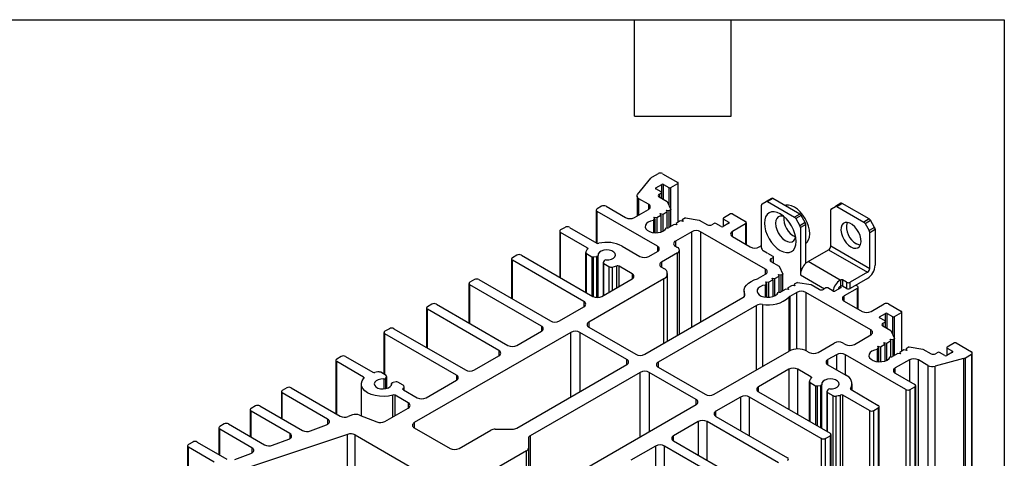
# Model space of a CAD drawing. Header units: millimetres. Extents: x 13 to 546, y 13 to 419.
# Tile 5 of 5: x 390 to 546, y 350 to 419. Entities that reach past the tile are written whole.
import ezdxf

# ---------------------------------------------------------------- set-up
doc = ezdxf.new("R2010")
doc.units = ezdxf.units.MM
doc.header["$LTSCALE"] = 2
doc.layers.add('TEXT', color=140, linetype='Continuous', lineweight=25)

msp = doc.modelspace()

# ---------------------------------------------------------------- linework, layer by layer
for p, q in [((488.156, 391.429), (490.258, 394.032)), ((491.394, 394.737), (490.458, 394.196)), ((492.102, 394.737), (494.506, 393.349)), ((491.041, 392.492), (491.96, 393.023)), ((491.041, 392.492), (491.041, 392.329)), ((491.889, 391.839), (491.041, 392.329)), ((491.96, 390.818), (491.96, 393.023)), ((492.243, 393.023), (493.092, 392.533)), ((492.243, 390.655), (492.243, 393.023)), ((493.092, 392.533), (493.092, 389.747)), ((493.374, 392.533), (494.506, 393.186)), ((493.374, 389.137), (493.374, 392.533)), ((494.506, 393.186), (494.506, 387.038)), ((494.564, 387.072), (494.564, 393.267)), ((488.062, 391.185), (488.062, 388.037)), ((489.874, 389.9), (488.355, 390.777)), ((488.355, 388.206), (488.355, 390.777)), ((491.536, 391.471), (491.889, 391.675)), ((491.536, 391.471), (491.536, 391.063)), ((491.536, 391.063), (492.826, 390.318)), ((491.889, 391.675), (491.889, 390.859)), ((491.948, 390.825), (491.948, 391.757)), ((509.319, 390.826), (508.47, 390.337)), ((509.519, 390.807), (508.67, 390.317)), ((513.787, 388.342), (509.519, 390.807)), ((482.45, 389.573), (481.742, 389.165)), ((483.157, 389.573), (486.233, 387.797)), ((487.647, 387.797), (489.874, 389.083)), ((489.874, 389.9), (489.874, 389.083)), ((492.826, 390.318), (493.408, 389.066)), ((493.155, 388.92), (493.408, 389.066)), ((493.408, 386.404), (493.408, 389.066)), ((507.729, 383.022), (507.729, 389.773)), ((507.812, 389.956), (508.47, 390.337)), ((508.67, 390.317), (512.939, 387.853)), ((518.772, 389.181), (519.43, 389.561)), ((520.279, 390.051), (519.43, 389.561)), ((519.63, 389.541), (520.479, 390.031)), ((519.63, 389.541), (523.899, 387.077)), ((524.748, 387.567), (520.479, 390.031)), ((481.596, 388.961), (481.596, 383.82)), ((491.287, 383.247), (481.742, 388.757)), ((481.742, 383.74), (481.742, 388.757)), ((490.735, 387.845), (491.175, 387.777)), ((490.853, 387.591), (490.735, 387.845)), ((490.758, 387.536), (490.853, 387.591)), ((490.758, 387.536), (490.758, 385.401)), ((490.853, 387.591), (490.853, 385.394)), ((491.175, 387.777), (491.843, 388.162)), ((491.175, 387.777), (491.175, 385.391)), ((491.725, 388.417), (492.165, 388.349)), ((491.843, 388.162), (491.725, 388.417)), ((491.843, 388.162), (491.843, 385.504)), ((492.165, 388.349), (492.833, 388.734)), ((492.165, 385.633), (492.165, 388.349)), ((492.715, 388.988), (493.155, 388.92)), ((492.833, 388.734), (492.715, 388.988)), ((492.833, 386.184), (492.833, 388.734)), ((493.155, 386.259), (493.155, 388.92)), ((495.713, 387.735), (495.213, 387.446)), ((495.713, 387.735), (497.882, 387.399)), ((501.66, 387.634), (501.66, 386.376)), ((502.85, 388.369), (501.718, 387.716)), ((501.718, 387.553), (502.567, 387.063)), ((501.718, 386.41), (501.718, 387.553)), ((503.132, 388.369), (505.183, 387.185)), ((513.787, 388.342), (512.939, 387.853)), ((513.987, 388.131), (513.139, 387.641)), ((513.139, 387.641), (513.798, 386.5)), ((514.646, 386.99), (513.987, 388.131)), ((518.689, 383.307), (518.689, 388.997)), ((524.748, 387.567), (523.899, 387.077)), ((476.687, 386.246), (475.98, 385.838)), ((477.394, 386.246), (481.7, 383.76)), ((490.653, 387.324), (490.653, 385.414)), ((490.729, 385.404), (490.729, 387.38)), ((493.9, 386.689), (493.064, 386.206)), ((494.341, 386.621), (493.9, 386.689)), ((494.89, 387.26), (494.223, 386.875)), ((494.223, 386.875), (494.341, 386.621)), ((494.223, 386.875), (494.223, 386.639)), ((495.331, 387.192), (494.89, 387.26)), ((495.213, 387.446), (495.331, 387.192)), ((495.213, 387.446), (495.213, 387.21)), ((497.882, 387.399), (499.173, 386.655)), ((500.233, 386.859), (499.88, 386.655)), ((501.365, 386.369), (500.516, 386.859)), ((502.567, 386.899), (501.648, 386.369)), ((502.567, 387.063), (502.567, 386.899)), ((505.183, 386.777), (503.132, 385.593)), ((505.183, 386.777), (505.183, 383.593)), ((505.33, 383.508), (505.33, 386.981)), ((514.646, 386.99), (513.798, 386.5)), ((514.729, 386.711), (513.88, 386.222)), ((513.88, 386.222), (513.88, 378.735)), ((514.729, 380.552), (514.729, 386.711)), ((524.099, 386.866), (524.948, 387.356)), ((524.099, 386.866), (524.758, 385.725)), ((525.606, 386.215), (524.758, 385.725)), ((524.841, 385.446), (525.689, 385.936)), ((525.606, 386.215), (524.948, 387.356)), ((525.689, 385.936), (525.689, 380.246)), ((475.833, 385.634), (475.833, 378.35)), ((480.181, 383.005), (475.98, 385.43)), ((475.98, 378.266), (475.98, 385.43)), ((496.696, 385.553), (494.115, 384.063)), ((496.696, 370.448), (496.696, 385.553)), ((508.365, 379.633), (498.111, 385.553)), ((498.111, 385.553), (498.111, 371.264)), ((503.132, 384.777), (503.132, 385.593)), ((503.132, 384.777), (505.961, 383.144)), ((524.841, 379.756), (524.841, 385.446)), ((480.181, 383.005), (480.181, 382.741)), ((485.685, 383.277), (488.512, 381.645)), ((491.287, 383.247), (491.287, 382.43)), ((494.115, 384.063), (494.115, 383.247)), ((494.115, 383.247), (494.47, 383.042)), ((507.375, 383.144), (507.729, 383.348)), ((518.689, 383.307), (524.841, 379.756)), ((469.068, 381.848), (468.36, 381.44)), ((469.775, 381.848), (481.088, 375.317)), ((479.927, 382.291), (479.927, 375.987)), ((480.073, 382.087), (480.91, 381.604)), ((480.073, 375.903), (480.073, 382.087)), ((480.91, 381.604), (480.91, 375.42)), ((481.2, 381.559), (481.671, 381.632)), ((481.2, 375.261), (481.2, 381.559)), ((481.671, 381.632), (481.671, 375.152)), ((481.893, 375.15), (481.893, 381.8)), ((489.926, 381.645), (491.287, 382.43)), ((494.47, 382.226), (491.925, 380.756)), ((494.47, 369.163), (494.47, 382.226)), ((494.763, 369.332), (494.763, 382.634)), ((508.648, 382.164), (508.012, 382.532)), ((509.567, 381.634), (508.719, 382.123)), ((509.214, 381.266), (509.567, 381.47)), ((509.214, 381.266), (509.214, 380.858)), ((509.567, 381.47), (509.567, 380.654)), ((509.626, 380.62), (509.626, 381.552)), ((515.083, 380.817), (518.335, 382.695)), ((518.335, 382.695), (524.487, 379.144)), ((468.214, 381.236), (468.214, 374.993)), ((479.674, 374.5), (468.36, 381.032)), ((468.36, 374.908), (468.36, 381.032)), ((482.7, 380.643), (482.7, 375.43)), ((482.836, 380.96), (482.71, 380.687)), ((482.787, 380.52), (483.624, 380.037)), ((482.787, 375.481), (482.787, 380.52)), ((483.624, 380.037), (483.624, 375.964)), ((484.1, 379.962), (484.1, 376.239)), ((484.862, 376.678), (484.862, 380.13)), ((487.293, 378.899), (485.213, 380.099)), ((485.213, 376.882), (485.213, 380.099)), ((491.925, 380.756), (491.925, 379.94)), ((491.925, 379.94), (492.278, 379.735)), ((509.214, 380.858), (510.504, 380.113)), ((510.504, 380.113), (511.085, 378.861)), ((520.174, 377.878), (515.083, 380.817)), ((487.293, 378.899), (487.293, 378.082)), ((492.864, 368.236), (492.864, 378.919)), ((507.259, 378.179), (508.365, 378.817)), ((508.365, 378.817), (508.365, 379.633)), ((509.402, 378.212), (509.843, 378.143)), ((509.52, 377.957), (509.402, 378.212)), ((509.843, 378.143), (510.51, 378.529)), ((509.843, 375.428), (509.843, 378.143)), ((510.392, 378.783), (510.833, 378.715)), ((510.51, 378.529), (510.392, 378.783)), ((510.51, 375.979), (510.51, 378.529)), ((510.833, 378.715), (511.085, 378.861)), ((510.833, 376.053), (510.833, 378.715)), ((511.085, 376.199), (511.085, 378.861)), ((513.88, 378.735), (517.699, 376.531)), ((524.487, 379.144), (521.729, 377.552)), ((524.487, 378.164), (521.729, 376.572)), ((461.497, 377.358), (461.497, 371.115)), ((462.35, 377.97), (461.643, 377.562)), ((472.957, 370.622), (461.643, 377.154)), ((461.643, 371.031), (461.643, 377.154)), ((463.057, 377.97), (474.371, 371.439)), ((492.278, 378.103), (480.434, 371.265)), ((482.503, 375.317), (487.293, 378.082)), ((492.278, 367.898), (492.278, 378.103)), ((508.33, 377.119), (508.33, 375.208)), ((508.407, 375.199), (508.407, 377.175)), ((508.412, 377.64), (508.853, 377.572)), ((508.531, 377.386), (508.412, 377.64)), ((508.436, 377.331), (508.531, 377.386)), ((508.436, 377.331), (508.436, 375.196)), ((508.531, 377.386), (508.531, 375.189)), ((508.853, 377.572), (509.52, 377.957)), ((508.853, 377.572), (508.853, 375.186)), ((509.52, 377.957), (509.52, 375.298)), ((512.568, 377.055), (511.901, 376.67)), ((511.901, 376.67), (512.019, 376.416)), ((511.901, 376.67), (511.901, 376.434)), ((513.009, 376.987), (512.568, 377.055)), ((513.39, 377.53), (512.891, 377.241)), ((512.891, 377.241), (513.009, 376.987)), ((512.891, 377.241), (512.891, 377.005)), ((513.39, 377.53), (515.56, 377.194)), ((515.56, 377.194), (516.85, 376.449)), ((517.911, 376.654), (517.557, 376.449)), ((519.042, 376.164), (518.194, 376.654)), ((520.244, 376.694), (519.325, 376.164)), ((520.244, 377.919), (520.174, 377.878)), ((520.174, 376.898), (520.244, 376.939)), ((520.174, 376.898), (520.244, 376.858)), ((520.244, 376.939), (520.244, 377.919)), ((520.244, 376.858), (520.244, 376.694)), ((521.164, 377.552), (520.527, 377.919)), ((520.527, 377.919), (520.527, 376.939)), ((521.164, 376.572), (520.527, 376.939)), ((521.164, 377.552), (521.164, 376.572)), ((521.729, 376.572), (521.729, 377.552)), ((522.649, 377.103), (522.861, 376.98)), ((523.007, 373.303), (523.007, 376.776)), ((489.273, 366.163), (504.802, 375.127)), ((504.968, 376.163), (504.968, 375.254)), ((505.068, 375.403), (505.068, 375.668)), ((511.578, 376.484), (510.741, 376.001)), ((512.019, 376.416), (511.578, 376.484)), ((512.11, 366.691), (512.11, 375.24)), ((513.315, 375.96), (512.209, 375.321)), ((512.209, 375.321), (512.209, 366.742)), ((513.315, 367.007), (513.315, 375.96)), ((524.983, 370.04), (514.729, 375.96)), ((514.729, 375.96), (514.729, 366.764)), ((522.861, 376.572), (520.81, 375.388)), ((520.81, 374.572), (520.81, 375.388)), ((522.861, 376.572), (522.861, 373.388)), ((454.779, 373.48), (454.779, 367.237)), ((455.633, 374.092), (454.925, 373.684)), ((456.34, 374.092), (467.653, 367.561)), ((475.785, 371.439), (479.674, 373.684)), ((479.674, 374.5), (479.674, 373.684)), ((506.923, 373.902), (491.394, 364.938)), ((506.923, 363.697), (506.923, 373.902)), ((507.859, 374.056), (507.859, 364.238)), ((520.81, 374.572), (523.639, 372.939)), ((525.053, 372.939), (527.103, 374.123)), ((527.81, 374.123), (529.861, 372.939)), ((466.239, 366.744), (454.925, 373.276)), ((454.925, 367.153), (454.925, 373.276)), ((526.396, 372.082), (527.316, 372.612)), ((526.396, 372.082), (526.396, 371.918)), ((527.245, 371.429), (526.396, 371.918)), ((527.316, 370.408), (527.316, 372.612)), ((527.598, 372.612), (528.447, 372.122)), ((527.598, 370.245), (527.598, 372.612)), ((528.447, 372.122), (528.447, 369.337)), ((528.73, 372.122), (529.861, 372.776)), ((528.73, 368.727), (528.73, 372.122)), ((529.861, 372.776), (529.861, 366.628)), ((529.92, 366.662), (529.92, 372.857)), ((472.957, 370.622), (472.957, 369.806)), ((480.434, 371.265), (480.434, 370.449)), ((480.434, 370.449), (487.859, 366.163)), ((526.891, 371.061), (527.245, 371.265)), ((526.891, 371.061), (526.891, 370.653)), ((526.891, 370.653), (528.182, 369.908)), ((527.245, 371.265), (527.245, 370.449)), ((527.303, 370.415), (527.303, 371.347)), ((448.062, 369.602), (448.062, 363.012)), ((448.915, 370.214), (448.208, 369.806)), ((459.522, 362.866), (448.208, 369.398)), ((448.208, 362.928), (448.208, 369.398)), ((449.622, 370.214), (460.936, 363.683)), ((477.606, 369.632), (452.857, 355.345)), ((469.068, 367.561), (472.957, 369.806)), ((477.606, 359.427), (477.606, 369.632)), ((486.445, 365.346), (479.02, 369.632)), ((479.02, 369.632), (479.02, 360.244)), ((522.403, 367.733), (524.983, 369.223)), ((524.983, 369.223), (524.983, 370.04)), ((528.182, 369.908), (528.763, 368.656)), ((516.674, 366.469), (519.219, 367.938)), ((520.633, 367.938), (520.988, 367.733)), ((526.09, 367.435), (526.531, 367.367)), ((526.208, 367.181), (526.09, 367.435)), ((526.531, 367.367), (527.198, 367.752)), ((526.531, 367.367), (526.531, 364.98)), ((527.08, 368.007), (527.521, 367.938)), ((527.198, 367.752), (527.08, 368.007)), ((527.198, 367.752), (527.198, 365.093)), ((527.521, 367.938), (528.188, 368.324)), ((527.521, 365.222), (527.521, 367.938)), ((528.07, 368.578), (528.511, 368.51)), ((528.188, 368.324), (528.07, 368.578)), ((528.188, 365.774), (528.188, 368.324)), ((528.511, 368.51), (528.763, 368.656)), ((528.511, 365.848), (528.511, 368.51)), ((528.763, 365.994), (528.763, 368.656)), ((531.068, 367.325), (530.568, 367.036)), ((531.068, 367.325), (533.238, 366.989)), ((538.205, 367.959), (537.074, 367.306)), ((538.488, 367.959), (540.892, 366.571)), ((441.296, 365.816), (440.589, 365.408)), ((442.003, 365.816), (446.294, 363.338)), ((462.35, 363.683), (466.239, 365.928)), ((466.239, 366.744), (466.239, 365.928)), ((500.233, 359.836), (512.077, 366.673)), ((514.906, 366.673), (515.259, 366.469)), ((519.574, 366.101), (518.213, 365.315)), ((519.574, 366.101), (519.574, 363.713)), ((530.533, 360.591), (520.988, 366.101)), ((520.988, 362.896), (520.988, 366.101)), ((526.008, 366.914), (526.008, 365.003)), ((526.084, 364.994), (526.084, 366.97)), ((526.114, 367.126), (526.208, 367.181)), ((526.114, 367.126), (526.114, 364.991)), ((526.208, 367.181), (526.208, 364.983)), ((529.256, 366.279), (528.419, 365.795)), ((529.696, 366.21), (529.256, 366.279)), ((530.246, 366.85), (529.578, 366.465)), ((529.578, 366.465), (529.696, 366.21)), ((529.578, 366.465), (529.578, 366.229)), ((530.686, 366.782), (530.246, 366.85)), ((530.568, 367.036), (530.686, 366.782)), ((530.568, 367.036), (530.568, 366.8)), ((533.238, 366.989), (534.528, 366.244)), ((535.589, 366.448), (535.235, 366.244)), ((536.72, 365.959), (535.872, 366.448)), ((537.922, 366.489), (537.003, 365.959)), ((537.015, 367.224), (537.015, 365.966)), ((537.074, 367.142), (537.922, 366.653)), ((537.074, 365.999), (537.074, 367.142)), ((537.922, 366.653), (537.922, 366.489)), ((539.955, 365.622), (540.892, 366.163)), ((540.892, 366.163), (540.892, 292.674)), ((541.038, 292.878), (541.038, 366.367)), ((440.442, 365.203), (440.442, 356.797)), ((444.801, 362.568), (440.589, 364.999)), ((440.589, 356.713), (440.589, 364.999)), ((469.06, 354.494), (486.445, 364.53)), ((486.445, 364.53), (486.445, 365.346)), ((491.394, 364.938), (491.394, 364.122)), ((518.213, 364.498), (518.213, 365.315)), ((518.213, 364.498), (521.04, 362.866)), ((531.099, 365.285), (528.871, 363.999)), ((531.099, 365.285), (531.099, 361.897)), ((534.032, 364.408), (532.513, 365.285)), ((532.513, 291.796), (532.513, 365.285)), ((534.032, 364.408), (534.032, 290.919)), ((539.671, 365.507), (535.162, 364.293)), ((535.162, 290.804), (535.162, 364.293)), ((539.671, 365.507), (539.671, 292.018)), ((539.955, 292.133), (539.955, 365.622)), ((444.801, 362.568), (444.801, 362.301)), ((448.383, 362.827), (447.546, 363.31)), ((448.334, 362.387), (448.46, 362.659)), ((448.46, 362.659), (448.46, 360.742)), ((448.471, 360.744), (448.471, 362.704)), ((459.522, 362.866), (459.522, 362.05)), ((488.566, 363.305), (471.181, 353.269)), ((488.566, 353.1), (488.566, 363.305)), ((497.405, 359.019), (489.98, 363.305)), ((489.98, 363.305), (489.98, 353.917)), ((491.394, 364.122), (498.819, 359.836)), ((512.042, 363.795), (507.251, 361.03)), ((512.042, 363.795), (512.042, 357.448)), ((515.536, 362.594), (513.456, 363.795)), ((513.456, 356.631), (513.456, 363.795)), ((515.536, 362.594), (515.536, 362.33)), ((528.871, 363.183), (528.871, 363.999)), ((528.871, 363.183), (531.947, 361.407)), ((444.482, 361.468), (444.482, 356.442)), ((448.019, 362.259), (448.019, 360.677)), ((448.334, 360.714), (448.334, 362.387)), ((449.277, 361.547), (449.277, 361.397)), ((449.278, 361.404), (449.278, 361.533)), ((449.971, 361.788), (449.499, 361.714)), ((451.097, 361.26), (450.261, 361.743)), ((451.243, 360.481), (451.243, 361.056)), ((454.731, 359.284), (459.522, 362.05)), ((507.251, 360.213), (507.251, 361.03)), ((515.282, 361.881), (515.282, 355.577)), ((515.429, 361.677), (516.265, 361.194)), ((515.429, 355.492), (515.429, 361.677)), ((516.265, 361.194), (516.265, 355.01)), ((516.555, 361.149), (517.027, 361.222)), ((516.555, 354.842), (516.555, 361.149)), ((517.027, 361.222), (517.027, 354.57)), ((517.249, 354.442), (517.249, 361.389)), ((522.043, 360.471), (522.043, 361.468)), ((532.094, 287.714), (532.094, 361.203)), ((431.851, 360.244), (431.851, 356.042)), ((432.705, 360.856), (431.998, 360.448)), ((439.16, 355.905), (431.998, 360.04)), ((431.998, 355.958), (431.998, 360.04)), ((433.412, 360.856), (441.162, 356.382)), ((449.464, 356.244), (449.464, 359.707)), ((451.903, 358.468), (449.812, 359.675)), ((449.812, 356.445), (449.812, 359.675)), ((451.081, 360.725), (451.081, 360.595)), ((451.147, 360.537), (453.317, 359.284)), ((451.228, 360.49), (451.228, 360.985)), ((507.251, 360.213), (518.565, 353.682)), ((518.055, 360.232), (518.055, 353.976)), ((518.192, 360.55), (518.065, 360.277)), ((518.143, 360.11), (518.979, 359.627)), ((518.143, 353.926), (518.143, 360.11)), ((518.979, 359.627), (518.979, 286.138)), ((519.455, 359.551), (519.455, 286.063)), ((520.217, 286.231), (520.217, 359.72)), ((524.77, 357.264), (520.569, 359.689)), ((520.569, 286.201), (520.569, 359.689)), ((521.81, 360.752), (521.81, 360.626)), ((521.878, 360.566), (526.184, 358.08)), ((530.533, 360.591), (530.533, 287.102)), ((531.24, 360.591), (531.947, 360.999)), ((531.24, 287.102), (531.24, 360.591)), ((531.947, 360.999), (531.947, 287.51)), ((427.755, 357.999), (427.048, 357.59)), ((428.462, 357.999), (435.184, 354.118)), ((451.903, 358.468), (451.903, 357.652)), ((472.656, 343.916), (497.405, 358.203)), ((497.405, 358.203), (497.405, 359.019)), ((504.423, 359.397), (500.534, 357.152)), ((504.423, 359.397), (504.423, 354.09)), ((517.151, 352.865), (505.837, 359.397)), ((505.837, 353.274), (505.837, 359.397)), ((426.901, 357.386), (426.901, 353.185)), ((433.182, 353.641), (427.048, 357.182)), ((427.048, 353.1), (427.048, 357.182)), ((443.09, 356.561), (442.418, 356.307)), ((444.212, 356.551), (446.927, 355.454)), ((448.208, 355.519), (451.903, 357.652)), ((500.534, 356.335), (500.534, 357.152)), ((524.77, 357.264), (524.77, 283.775)), ((525.477, 357.264), (526.184, 357.672)), ((525.477, 283.775), (525.477, 357.264)), ((526.184, 357.672), (526.184, 284.183)), ((526.331, 284.387), (526.331, 357.876)), ((422.805, 355.141), (422.098, 354.733)), ((423.512, 355.141), (429.205, 351.855)), ((436.439, 354.044), (439.002, 355.014)), ((439.16, 355.905), (439.16, 355.088)), ((452.857, 355.345), (452.857, 354.529)), ((497.705, 355.519), (493.816, 353.274)), ((497.705, 355.519), (497.705, 350.212)), ((510.433, 348.987), (499.12, 355.519)), ((499.12, 349.396), (499.12, 355.519)), ((500.534, 356.335), (511.848, 349.804)), ((442.293, 353.491), (418.518, 345.567)), ((421.952, 354.529), (421.952, 350.327)), ((427.203, 351.378), (422.098, 354.325)), ((422.098, 350.243), (422.098, 354.325)), ((433.182, 353.641), (433.182, 352.825)), ((442.293, 345.608), (442.293, 353.491)), ((443.5, 353.399), (469.285, 338.514)), ((443.5, 345.657), (443.5, 353.399)), ((452.857, 354.529), (458.514, 351.263)), ((459.928, 351.263), (464.939, 354.156)), ((465.646, 354.325), (468.353, 354.325)), ((471.181, 353.269), (471.181, 343.951)), ((493.816, 352.457), (493.816, 353.274)), ((517.858, 352.865), (518.565, 353.274)), ((518.565, 353.274), (518.565, 279.785)), ((518.712, 279.989), (518.712, 353.478)), ((417.855, 352.284), (417.148, 351.876)), ((418.563, 352.284), (423.226, 349.591)), ((430.46, 351.78), (433.023, 352.75)), ((470.888, 352.861), (470.888, 351.298)), ((493.816, 352.457), (505.13, 345.926)), ((517.151, 352.865), (517.151, 279.377)), ((517.858, 279.377), (517.858, 352.865)), ((417.002, 351.671), (417.002, 347.47)), ((421.225, 349.114), (417.148, 351.467)), ((417.148, 347.385), (417.148, 351.467)), ((424.482, 349.517), (427.044, 350.487)), ((427.203, 351.378), (427.203, 350.561)), ((470.596, 350.89), (465.585, 347.998)), ((470.596, 344.289), (470.596, 350.89)), ((470.888, 351.298), (470.888, 344.12)), ((490.988, 351.641), (487.099, 349.396)), ((490.988, 351.641), (490.988, 346.334)), ((503.716, 345.11), (492.402, 351.641)), ((492.402, 345.518), (492.402, 351.641))]:
    msp.add_line(p, q)
at = {"flags": 128}
for points in [[(488.355, 390.777), (488.256, 390.844), (488.175, 390.918), (488.115, 390.999), (488.077, 391.085), (488.062, 391.172), (488.071, 391.26), (488.102, 391.346), (488.156, 391.429)], [(514.729, 383.696), (514.954, 383.899), (515.18, 384.256), (515.319, 384.704), (515.365, 385.227), (515.319, 385.803), (515.18, 386.412), (514.954, 387.029), (514.651, 387.631), (514.281, 388.195), (513.859, 388.699), (513.402, 389.123), (512.926, 389.452), (512.45, 389.673), (511.992, 389.776), (511.571, 389.76), (511.408, 389.716)], [(490.719, 387.405), (490.708, 387.422), (490.702, 387.439), (490.7, 387.457), (490.703, 387.474), (490.71, 387.492), (490.722, 387.508), (490.738, 387.523), (490.758, 387.536)], [(508.191, 386.919), (508.239, 386.326), (508.382, 385.701), (508.614, 385.066), (508.925, 384.448), (509.305, 383.868), (509.739, 383.35), (510.209, 382.914), (510.699, 382.576), (511.188, 382.349), (511.658, 382.242), (512.092, 382.26), (512.472, 382.4), (512.783, 382.659), (513.015, 383.026), (513.158, 383.487), (513.206, 384.024), (513.158, 384.617), (513.015, 385.242), (512.783, 385.877), (512.472, 386.495), (512.092, 387.075), (511.658, 387.593), (511.188, 388.029), (510.699, 388.367), (510.209, 388.594), (509.739, 388.701), (509.305, 388.683), (508.925, 388.543), (508.614, 388.284), (508.382, 387.917), (508.239, 387.456), (508.191, 386.919)], [(511.335, 387.904), (511.055, 387.992), (510.695, 388.005), (510.387, 387.888), (510.153, 387.651), (510.006, 387.308), (509.956, 386.88)], [(490.653, 387.324), (490.205, 387.224), (489.825, 387.055), (489.541, 386.831), (489.377, 386.57), (489.346, 386.294), (489.45, 386.023), (489.681, 385.78), (490.021, 385.584), (490.442, 385.451), (490.911, 385.39), (491.39, 385.408), (491.841, 385.503), (492.229, 385.667), (492.522, 385.886), (492.696, 386.145)], [(490.719, 387.405), (490.726, 387.393), (490.729, 387.38), (490.726, 387.368), (490.719, 387.356), (490.708, 387.345), (490.692, 387.336), (490.674, 387.329), (490.653, 387.324)], [(509.956, 386.88), (510.006, 386.394), (510.153, 385.881), (510.387, 385.373), (510.695, 384.902), (511.055, 384.498), (511.447, 384.185), (511.845, 383.985), (512.224, 383.908), (512.561, 383.96), (512.834, 384.138), (513.026, 384.431), (513.124, 384.806)], [(521.871, 383.144), (522.266, 382.974), (522.637, 382.929), (522.96, 383.014), (523.214, 383.222), (523.384, 383.54), (523.459, 383.95), (523.434, 384.424), (523.31, 384.933), (523.097, 385.445), (522.806, 385.928), (522.456, 386.352), (522.07, 386.689), (521.671, 386.92), (521.285, 387.028), (520.936, 387.008), (520.645, 386.86), (520.431, 386.595), (520.308, 386.228), (520.283, 385.783), (520.358, 385.287), (520.527, 384.773), (520.782, 384.271), (521.104, 383.814), (521.475, 383.431), (521.871, 383.144)], [(480.181, 383.005), (480.212, 382.984), (480.236, 382.96), (480.254, 382.935), (480.265, 382.908), (480.269, 382.881), (480.265, 382.853), (480.253, 382.827), (480.234, 382.801)], [(523.337, 383.422), (523.115, 383.464), (522.719, 383.634)], [(481.892, 381.814), (481.892, 381.784), (481.883, 381.754), (481.865, 381.726), (481.839, 381.7), (481.805, 381.677), (481.765, 381.658), (481.72, 381.643), (481.671, 381.632)], [(483.151, 381.087), (483.595, 381.108), (484.003, 381.21), (484.334, 381.381), (484.553, 381.605), (484.637, 381.857), (484.577, 382.112), (484.38, 382.342), (484.065, 382.523), (483.666, 382.637), (483.226, 382.672), (482.789, 382.624), (482.401, 382.497), (482.104, 382.306), (481.928, 382.07), (481.892, 381.814)], [(505.068, 375.668), (504.975, 376.032), (504.991, 376.4), (505.114, 376.76), (505.341, 377.104), (505.666, 377.421), (506.079, 377.701), (506.568, 377.937), (507.119, 378.121)], [(508.33, 377.119), (507.883, 377.018), (507.503, 376.849), (507.219, 376.626), (507.055, 376.365), (507.024, 376.089), (507.128, 375.818), (507.359, 375.575), (507.699, 375.379), (508.12, 375.245), (508.588, 375.185), (509.068, 375.203), (509.519, 375.298), (509.906, 375.462), (510.199, 375.681), (510.374, 375.94)], [(508.397, 377.2), (508.404, 377.188), (508.407, 377.175), (508.404, 377.163), (508.397, 377.151), (508.385, 377.14), (508.37, 377.131), (508.351, 377.124), (508.33, 377.119)], [(508.397, 377.2), (508.386, 377.217), (508.379, 377.234), (508.378, 377.252), (508.38, 377.269), (508.388, 377.286), (508.4, 377.303), (508.416, 377.318), (508.436, 377.331)], [(526.008, 366.914), (525.561, 366.813), (525.18, 366.644), (524.897, 366.421), (524.733, 366.16), (524.702, 365.883), (524.806, 365.613), (525.037, 365.37), (525.376, 365.174), (525.797, 365.04), (526.266, 364.98), (526.745, 364.998), (527.197, 365.093), (527.584, 365.257), (527.877, 365.476), (528.052, 365.734)], [(526.075, 366.995), (526.082, 366.983), (526.084, 366.97), (526.082, 366.958), (526.075, 366.945), (526.063, 366.935), (526.047, 366.926), (526.029, 366.919), (526.008, 366.914)], [(526.075, 366.995), (526.064, 367.012), (526.057, 367.029), (526.055, 367.047), (526.058, 367.064), (526.066, 367.081), (526.078, 367.098), (526.094, 367.113), (526.114, 367.126)], [(444.801, 362.568), (444.832, 362.547), (444.856, 362.524), (444.874, 362.499), (444.885, 362.472), (444.889, 362.445), (444.885, 362.418), (444.874, 362.392), (444.856, 362.367)], [(515.536, 362.594), (515.567, 362.573), (515.592, 362.55), (515.61, 362.525), (515.621, 362.498), (515.624, 362.471), (515.62, 362.443), (515.608, 362.417), (515.59, 362.391)], [(449.464, 359.707), (448.795, 359.559), (448.088, 359.494), (447.372, 359.515), (446.68, 359.622), (446.042, 359.81), (445.485, 360.07), (445.034, 360.391), (444.709, 360.76), (444.524, 361.159), (444.487, 361.572), (444.599, 361.981), (444.856, 362.367)], [(448.019, 362.259), (447.576, 362.239), (447.167, 362.137), (446.836, 361.966), (446.617, 361.742), (446.533, 361.49), (446.593, 361.235), (446.791, 361.005), (447.105, 360.824), (447.504, 360.709), (447.945, 360.675), (448.382, 360.723), (448.769, 360.85), (449.066, 361.041), (449.242, 361.277), (449.278, 361.533)], [(449.278, 361.533), (449.278, 361.563), (449.287, 361.593), (449.305, 361.621), (449.331, 361.647), (449.365, 361.67), (449.405, 361.689), (449.45, 361.704), (449.499, 361.714)], [(517.248, 361.404), (517.248, 361.374), (517.238, 361.344), (517.22, 361.316), (517.194, 361.29), (517.161, 361.267), (517.121, 361.248), (517.076, 361.233), (517.027, 361.222)], [(518.506, 360.677), (518.95, 360.698), (519.359, 360.8), (519.69, 360.971), (519.909, 361.195), (519.993, 361.447), (519.933, 361.701), (519.735, 361.931), (519.42, 362.113), (519.022, 362.227), (518.581, 362.262), (518.144, 362.213), (517.757, 362.087), (517.46, 361.896), (517.284, 361.66), (517.248, 361.404)], [(451.147, 360.537), (451.118, 360.556), (451.095, 360.578), (451.077, 360.601), (451.065, 360.625), (451.059, 360.65), (451.06, 360.676), (451.067, 360.7), (451.081, 360.725)], [(439.002, 355.014), (439.172, 355.095), (439.308, 355.196), (439.401, 355.312), (439.448, 355.437), (439.446, 355.565), (439.396, 355.69), (439.299, 355.805), (439.16, 355.905)], [(433.023, 352.75), (433.194, 352.832), (433.329, 352.933), (433.423, 353.049), (433.469, 353.174), (433.468, 353.302), (433.417, 353.426), (433.32, 353.541), (433.182, 353.641)], [(427.044, 350.487), (427.215, 350.568), (427.35, 350.669), (427.444, 350.785), (427.491, 350.91), (427.489, 351.038), (427.438, 351.163), (427.342, 351.278), (427.203, 351.378)]]:
    msp.add_lwpolyline(points, dxfattribs=at)
for centre, radius, start, end in [((490.803, 393.575), 0.711, 119.0398, 139.96896), ((491.748, 394.055), 0.769, 62.60967, 117.39033), ((491.072, 392.41), 0.0873, 110.78342, 249.21658), ((492.102, 392.75), 0.307, 62.60967, 117.39033), ((493.233, 392.806), 0.307, 242.60967, 297.39033), ((494.475, 393.267), 0.0873, 290.78342, 69.21658), ((491.613, 391.267), 0.218, 110.78342, 249.21658), ((491.858, 391.757), 0.0873, 290.78342, 69.21658), ((509.402, 390.643), 0.201, 54.38183, 114.31395), ((481.82, 388.961), 0.218, 110.78342, 249.21658), ((482.803, 388.891), 0.769, 62.60967, 117.39033), ((489.719, 389.492), 0.437, 290.78342, 69.21658), ((507.929, 389.793), 0.201, 125.69804, 185.62038), ((508.553, 390.153), 0.201, 54.38183, 114.31395), ((518.889, 389.017), 0.201, 125.69804, 185.62038), ((519.513, 389.378), 0.201, 54.38183, 114.31395), ((520.362, 389.867), 0.201, 54.38183, 114.31395), ((486.94, 389.162), 1.537, 242.60967, 297.39033), ((501.749, 387.634), 0.0873, 110.78342, 249.21658), ((502.991, 388.096), 0.307, 62.60967, 117.39033), ((514.479, 387.651), 3.233, 174.3778, 244.96173), ((512.633, 387.363), 0.577, 28.85561, 58.04533), ((513.482, 387.853), 0.577, 28.85561, 58.04533), ((524.442, 387.077), 0.577, 28.85561, 58.04533), ((477.04, 385.564), 0.769, 62.60967, 117.39033), ((492.793, 386.067), 0.124, 69.44918, 141.20379), ((492.921, 386.484), 0.313, 254.27552, 297.09718), ((499.526, 387.337), 0.769, 242.60967, 297.39033), ((500.375, 386.586), 0.307, 62.60967, 117.39033), ((501.506, 386.642), 0.307, 242.60967, 297.39033), ((502.536, 386.981), 0.0873, 290.78342, 69.21658), ((505.106, 386.981), 0.218, 290.78342, 69.21658), ((513.304, 386.202), 0.577, 1.9565, 31.14373), ((514.152, 386.692), 0.577, 1.9565, 31.14373), ((524.274, 386.32), 3.104, 166.7573, 239.93163), ((523.594, 386.587), 0.577, 28.85561, 58.04533), ((525.112, 385.916), 0.577, 1.9565, 31.14373), ((476.057, 385.634), 0.218, 110.78342, 249.21658), ((497.403, 384.188), 1.537, 62.60967, 117.39033), ((503.287, 385.185), 0.437, 110.78342, 249.21658), ((524.264, 385.426), 0.577, 1.9565, 31.14373), ((481.413, 381.702), 1.612, 136.98473, 155.82579), ((481.914, 384.175), 0.467, 242.82502, 283.31054), ((483.251, 378.535), 5.33, 62.82606, 103.33576), ((491.132, 382.839), 0.437, 290.78342, 69.21658), ((494.27, 383.655), 0.437, 110.78342, 249.21658), ((494.315, 382.634), 0.437, 290.78342, 69.21658), ((506.668, 384.509), 1.537, 242.60967, 297.39033), ((508.343, 383.05), 0.615, 182.60548, 237.39452), ((517.921, 383.342), 0.768, 302.60548, 357.39452), ((468.438, 381.236), 0.218, 110.78342, 249.21658), ((469.421, 381.166), 0.769, 62.60967, 117.39033), ((480.152, 382.293), 0.221, 161.91992, 249.09092), ((481.121, 382.013), 0.461, 242.64361, 279.78377), ((489.219, 383.009), 1.537, 242.60967, 297.39033), ((509.291, 381.062), 0.218, 110.78342, 249.21658), ((509.536, 381.552), 0.0873, 290.78342, 69.21658), ((482.834, 380.643), 0.132, 160.5004, 249.26251), ((483.101, 380.76), 0.331, 81.25835, 142.92355), ((483.976, 380.717), 0.766, 242.61432, 279.31732), ((483.365, 385.084), 5.175, 278.16039, 286.80459), ((484.999, 379.681), 0.47, 62.92763, 107.05937), ((492.08, 380.348), 0.437, 110.78342, 249.21658), ((491.969, 378.919), 0.873, 290.78342, 69.21658), ((516.54, 378.599), 2.663, 132.84994, 177.075), ((516.076, 379.126), 1.962, 120.43399, 133.37517), ((523.079, 380.365), 2.613, 302.60548, 357.39452), ((524.073, 379.791), 0.768, 302.60548, 357.39452), ((487.138, 378.49), 0.437, 290.78342, 69.21658), ((506.968, 378.693), 0.591, 284.8565, 299.55242), ((508.21, 379.225), 0.437, 290.78342, 69.21658), ((461.72, 377.358), 0.218, 110.78342, 249.21658), ((462.704, 377.288), 0.769, 62.60967, 117.39033), ((518.052, 376.381), 0.307, 62.60967, 117.39033), ((521.63, 375.637), 2.673, 123.0108, 168.26173), ((520.592, 376.248), 0.774, 122.69713, 163.55633), ((520.386, 377.646), 0.307, 62.60967, 117.39033), ((520.386, 376.666), 0.307, 62.60967, 117.39033), ((520.213, 376.776), 0.0873, 290.78342, 69.21658), ((521.447, 378.098), 0.615, 242.60967, 297.39033), ((522.783, 376.776), 0.218, 290.78342, 69.21658), ((481.796, 376.681), 1.537, 242.60967, 297.39033), ((504.641, 375.542), 0.445, 291.11223, 16.45755), ((508.815, 378.846), 4.884, 258.71768, 312.41882), ((510.47, 375.862), 0.124, 69.44918, 141.20379), ((510.599, 376.279), 0.313, 254.27552, 297.09718), ((512.382, 375.008), 0.358, 118.95208, 139.50775), ((514.022, 374.595), 1.537, 62.60967, 117.39033), ((517.204, 377.132), 0.769, 242.60967, 297.39033), ((519.184, 376.437), 0.307, 242.60967, 297.39033), ((520.965, 374.98), 0.437, 110.78342, 249.21658), ((521.447, 377.118), 0.615, 242.60967, 297.39033), ((455.003, 373.48), 0.218, 110.78342, 249.21658), ((455.986, 373.41), 0.769, 62.60967, 117.39033), ((479.519, 374.092), 0.437, 290.78342, 69.21658), ((507.626, 372.547), 1.527, 81.2171, 117.42059), ((527.457, 373.44), 0.769, 62.60967, 117.39033), ((524.346, 374.304), 1.537, 242.60967, 297.39033), ((526.427, 372), 0.0873, 110.78342, 249.21658), ((527.457, 372.339), 0.307, 62.60967, 117.39033), ((528.588, 372.395), 0.307, 242.60967, 297.39033), ((529.83, 372.857), 0.0873, 290.78342, 69.21658), ((472.802, 370.214), 0.437, 290.78342, 69.21658), ((475.078, 372.803), 1.537, 242.60967, 297.39033), ((480.589, 370.857), 0.437, 110.78342, 249.21658), ((526.969, 370.857), 0.218, 110.78342, 249.21658), ((527.214, 371.347), 0.0873, 290.78342, 69.21658), ((448.285, 369.602), 0.218, 110.78342, 249.21658), ((449.269, 369.532), 0.769, 62.60967, 117.39033), ((478.313, 368.268), 1.537, 62.60967, 117.39033), ((524.829, 369.632), 0.437, 290.78342, 69.21658), ((468.36, 368.925), 1.537, 242.60967, 297.39033), ((519.926, 366.574), 1.537, 62.60967, 117.39033), ((521.695, 369.098), 1.537, 242.60967, 297.39033), ((537.105, 367.224), 0.0873, 110.78342, 249.21658), ((538.346, 367.686), 0.307, 62.60967, 117.39033), ((441.65, 365.133), 0.769, 62.60967, 117.39033), ((466.084, 366.336), 0.437, 290.78342, 69.21658), ((488.566, 367.527), 1.537, 242.60967, 297.39033), ((513.492, 363.944), 3.074, 62.60967, 117.39033), ((515.966, 367.834), 1.537, 242.60967, 297.39033), ((520.281, 364.736), 1.537, 62.60967, 117.39033), ((528.148, 365.657), 0.124, 69.44918, 141.20379), ((528.276, 366.074), 0.313, 254.27552, 297.09718), ((534.882, 366.927), 0.769, 242.60967, 297.39033), ((535.73, 366.175), 0.307, 62.60967, 117.39033), ((536.861, 366.232), 0.307, 242.60967, 297.39033), ((537.891, 366.571), 0.0873, 290.78342, 69.21658), ((540.815, 366.367), 0.218, 290.78342, 69.21658), ((440.666, 365.203), 0.218, 110.78342, 249.21658), ((486.29, 364.938), 0.437, 290.78342, 69.21658), ((491.549, 364.53), 0.437, 110.78342, 249.21658), ((518.368, 364.907), 0.437, 110.78342, 249.21658), ((531.806, 363.92), 1.537, 62.60967, 117.39033), ((534.744, 365.8), 1.564, 242.89681, 285.47831), ((539.371, 366.657), 1.189, 284.59374, 299.42486), ((446.508, 363.754), 0.467, 242.84355, 283.78597), ((447.836, 358.073), 5.367, 98.20776, 103.10977), ((447.194, 362.63), 0.766, 62.61432, 99.31732), ((448.336, 362.703), 0.132, 340.5004, 69.26251), ((459.367, 362.458), 0.437, 290.78342, 69.21658), ((461.643, 365.048), 1.537, 242.60967, 297.39033), ((489.273, 361.941), 1.537, 62.60967, 117.39033), ((512.749, 362.43), 1.537, 62.60967, 117.39033), ((520.548, 361.49), 1.462, 329.66748, 70.34899), ((529.026, 363.591), 0.437, 110.78342, 249.21658), ((448.069, 362.587), 0.331, 261.25835, 322.92355), ((450.049, 361.334), 0.461, 62.64361, 99.78377), ((451.018, 361.054), 0.221, 341.91992, 69.09092), ((507.406, 360.621), 0.437, 110.78342, 249.21658), ((515.508, 361.883), 0.221, 161.91992, 249.09092), ((516.768, 361.291), 1.612, 136.98473, 155.82579), ((516.477, 361.603), 0.461, 242.64361, 279.78377), ((531.87, 361.203), 0.218, 290.78342, 69.21658), ((432.075, 360.244), 0.218, 110.78342, 249.21658), ((433.058, 360.174), 0.769, 62.60967, 117.39033), ((449.598, 359.257), 0.47, 62.92058, 106.59622), ((449.866, 361.583), 1.488, 324.77589, 336.31359), ((499.526, 361.2), 1.537, 242.60967, 297.39033), ((505.13, 358.032), 1.537, 62.60967, 117.39033), ((518.189, 360.233), 0.132, 160.5004, 249.26251), ((518.456, 360.35), 0.331, 81.25835, 142.92355), ((519.331, 360.307), 0.766, 242.61432, 279.31732), ((518.721, 364.674), 5.175, 278.16039, 286.80459), ((520.355, 359.271), 0.47, 62.92763, 107.05937), ((521.921, 360.687), 0.128, 149.74414, 250.3429), ((530.886, 361.273), 0.769, 242.60967, 297.39033), ((428.108, 357.316), 0.769, 62.60967, 117.39033), ((451.748, 358.06), 0.437, 290.78342, 69.21658), ((454.024, 360.649), 1.537, 242.60967, 297.39033), ((497.25, 358.611), 0.437, 290.78342, 69.21658), ((526.107, 357.876), 0.218, 290.78342, 69.21658), ((427.125, 357.386), 0.218, 110.78342, 249.21658), ((441.875, 357.776), 1.566, 242.92891, 290.29391), ((443.637, 355.04), 1.617, 69.19403, 109.7779), ((500.689, 356.743), 0.437, 110.78342, 249.21658), ((525.123, 357.946), 0.769, 242.60967, 297.39033), ((423.159, 354.459), 0.769, 62.60967, 117.39033), ((447.495, 356.911), 1.564, 248.69683, 297.08872), ((453.012, 354.937), 0.437, 110.78342, 249.21658), ((498.413, 354.154), 1.537, 62.60967, 117.39033), ((422.175, 354.529), 0.218, 110.78342, 249.21658), ((435.896, 355.513), 1.566, 242.9292, 290.2718), ((442.787, 352.004), 1.567, 62.93848, 108.36968), ((465.617, 352.882), 1.443, 88.8559, 118.04024), ((468.382, 355.767), 1.443, 268.8559, 298.04024), ((471.389, 352.811), 0.503, 114.37466, 174.3052), ((493.971, 352.865), 0.437, 110.78342, 249.21658), ((518.488, 353.478), 0.218, 290.78342, 69.21658), ((417.226, 351.671), 0.218, 110.78342, 249.21658), ((418.209, 351.601), 0.769, 62.60967, 117.39033), ((429.918, 353.249), 1.566, 242.9292, 290.2718), ((491.695, 350.276), 1.537, 62.60967, 117.39033), ((517.504, 353.548), 0.769, 242.60967, 297.39033), ((459.221, 352.628), 1.537, 242.60967, 297.39033), ((470.388, 351.348), 0.503, 294.37466, 354.3052), ((511.77, 349.6), 0.218, 290.78342, 69.21658)]:
    msp.add_arc(centre, radius, start, end)
at = {"layer": 'TEXT'}
for p, q in [((12.7, 419.1), (546.1, 419.1)), ((487.68, 403.86), (487.68, 419.1)), ((502.92, 403.86), (502.92, 419.1)), ((546.1, 419.1), (546.1, 12.7)), ((487.68, 403.86), (502.92, 403.86))]:
    msp.add_line(p, q, dxfattribs=at)

doc.saveas('drawing.dxf')
